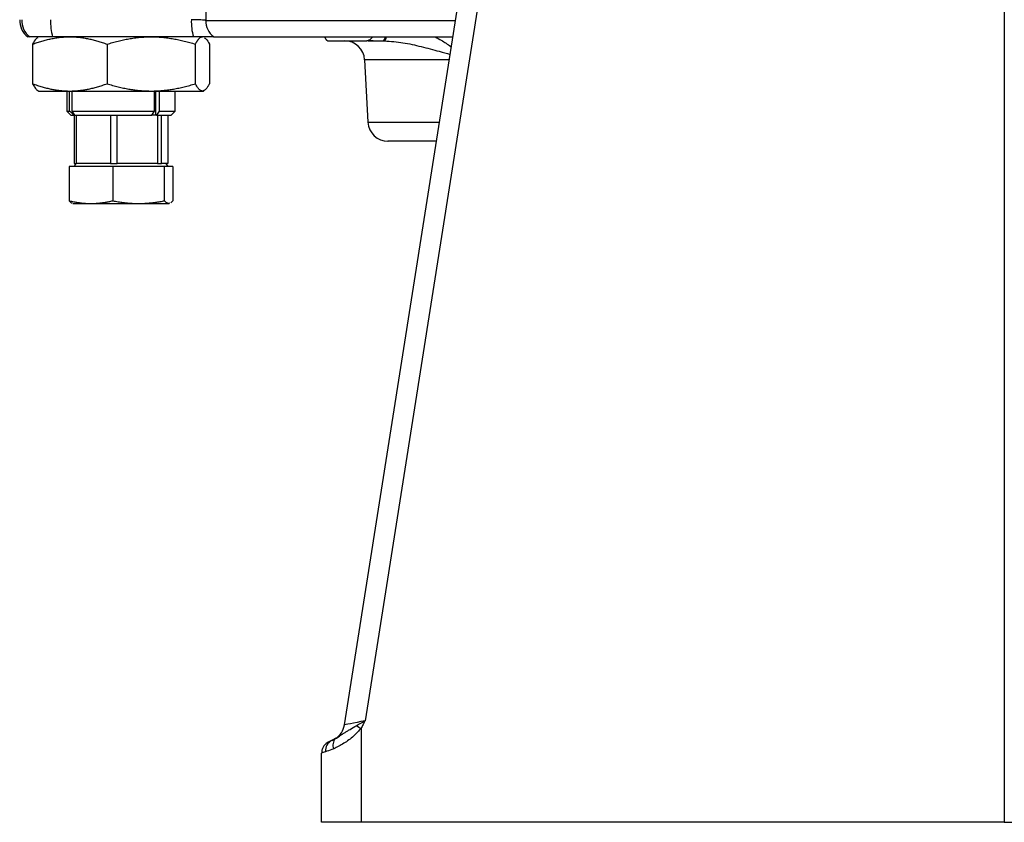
# Model space of a CAD drawing. Extents: x 131 to 726, y 61 to 2144.
# Tile 1 of 11: x 183 to 428, y 61 to 261. Entities that reach past the tile are written whole.
import ezdxf

# ---------------------------------------------------------------- set-up
doc = ezdxf.new("R2010")
doc.units = 0
doc.layers.get('0').update_dxf_attribs({"linetype": 'CONTINUOUS'})

msp = doc.modelspace()

# ---------------------------------------------------------------- linework, layer by layer
at = {"color": 7, "linetype": 'CONTINUOUS'}
for p, q in [((264.1, 85.21), (320.82, 444.44)), ((325.68, 443.66), (269.24, 86.25)), ((428.43, 361.18), (428.43, 60.97)), ((229.69, 272.98), (229.59, 260.63)), ((229.59, 260.63), (291.7, 260.63)), ((185.74, 256.54), (185.23, 256.54)), ((226.49, 256.54), (191.45, 256.54)), ((260.09, 255.54), (269.68, 255.54)), ((186.45, 254.71), (186.45, 244.87)), ((204.98, 254.71), (204.98, 244.87)), ((227, 244.87), (227, 254.71)), ((230.49, 254.71), (230.49, 244.87)), ((269.13, 250.81), (269.94, 235.28)), ((290.25, 250.81), (269.13, 250.81)), ((187.72, 243.18), (187.97, 243.04)), ((187.97, 243.04), (195.71, 243.04)), ((194.97, 243.04), (194.97, 238.04)), ((195.65, 238.04), (195.65, 243.04)), ((195.71, 243.04), (215.99, 243.04)), ((196.2, 243.04), (196.2, 238.04)), ((215.99, 243.04), (228.74, 243.04)), ((216.84, 238.04), (216.84, 243.04)), ((217.1, 237.04), (217.1, 243.04)), ((217.96, 243.04), (217.96, 238.04)), ((221.97, 238.04), (221.97, 243.04)), ((228.74, 243.04), (228.97, 243.04)), ((228.97, 243.04), (229.21, 243.18)), ((194.97, 238.04), (195.97, 237.04)), ((194.97, 238.04), (195.65, 238.04)), ((196.2, 238.04), (216.84, 238.04)), ((216.18, 237.04), (216.84, 238.04)), ((217.96, 238.04), (217.3, 237.04)), ((217.96, 238.04), (221.97, 238.04)), ((220.97, 237.04), (221.97, 238.04)), ((195.97, 237.04), (196.77, 237.04)), ((196.77, 237.04), (196.91, 237.04)), ((196.79, 237.04), (196.79, 225.04)), ((196.91, 237.04), (216.18, 237.04)), ((197.4, 225.04), (197.4, 237.04)), ((205.84, 237.04), (205.84, 225.04)), ((207.49, 225.04), (207.49, 237.04)), ((217.1, 237.04), (216.18, 237.04)), ((217.3, 237.04), (217.1, 237.04)), ((217.3, 237.04), (220.97, 237.04)), ((217.52, 237.04), (217.52, 225.04)), ((218.55, 225.04), (218.55, 237.04)), ((220.14, 237.04), (220.14, 225.04)), ((269.94, 235.28), (287.79, 235.28)), ((195.58, 224.24), (195.58, 215.72)), ((206.42, 224.24), (195.58, 224.24)), ((197.22, 225.04), (196.76, 224.24)), ((196.79, 225.04), (197.4, 225.04)), ((199.79, 225.04), (197.4, 225.04)), ((203.45, 225.04), (199.79, 225.04)), ((205.84, 225.04), (203.45, 225.04)), ((205.84, 225.04), (207.49, 225.04)), ((206.42, 224.24), (206.42, 215.72)), ((219.31, 224.24), (206.42, 224.24)), ((210.33, 225.04), (207.49, 225.04)), ((214.67, 225.04), (210.33, 225.04)), ((217.52, 225.04), (214.67, 225.04)), ((217.52, 225.04), (218.55, 225.04)), ((219, 225.04), (218.55, 225.04)), ((219.71, 225.04), (219, 225.04)), ((219.31, 215.72), (219.31, 224.24)), ((221.36, 224.24), (219.31, 224.24)), ((220.17, 224.24), (219.71, 225.04)), ((220.14, 225.04), (219.71, 225.04)), ((221.36, 224.24), (221.36, 215.72)), ((196.47, 215.04), (201, 215.04)), ((201, 215.04), (212.87, 215.04)), ((212.87, 215.04), (220.33, 215.04)), ((220.6, 215.14), (220.33, 215.04)), ((220.33, 215.04), (220.47, 215.04)), ((221.36, 215.72), (220.84, 215.22)), ((268.26, 84.37), (268.26, 60.97)), ((260.58, 81.2), (262.06, 81.96)), ((258.43, 60.97), (258.43, 78.22)), ((268.26, 60.97), (258.43, 60.97)), ((428.43, 60.97), (268.26, 60.97)), ((428.43, 60.97), (588.61, 60.97))]:
    msp.add_line(p, q, dxfattribs=at)
at = {"color": 7, "linetype": 'CONTINUOUS', "flags": 128}
msp.add_lwpolyline([(273.77, 255.54), (273.94, 255.63), (274.1, 255.9), (274.25, 256.33), (274.28, 256.46)], dxfattribs=at)
at = {"color": 7, "linetype": 'CONTINUOUS'}
for centre, radius, start, end in [((188.23, 260.54), 5, 177, 233.0959), ((188.75, 260.54), 5, 176.99, 233.0484), ((204.56, 260.29), 13.64, 177.8449, 195.9589), ((239.6, 260.29), 13.63, 177.8446, 195.9591), ((234.62, 260.53), 5.03, 178.8805, 232.449), ((264.14, 250.54), 5, 3, 90), ((272.84, 256.62), 1.67, 319.6171, 354.5042), ((274.94, 235.54), 5, 183, 270), ((259.16, 85.99), 5, 303.2114, 351.0274), ((423.57, 366.24), 321.83, 240.9009, 241.1454), ((262.1, 78.86), 2.71, 113.7277, 186.469), ((263.36, 80.25), 2.13, 133.0483, 206.5619)]:
    msp.add_arc(centre, radius, start, end, dxfattribs=at)
msp.add_ellipse((269.33, 86.26), major_axis=(5.23, 1.05), ratio=0.002395, start_param=1.587151, end_param=3.140707, dxfattribs=at)
for points, knots in [([(229.59, 260.63), (229.55, 260.64), (229.48, 260.65), (229.33, 260.68), (229.24, 260.69), (228.93, 260.72), (228.66, 260.73), (228.18, 260.76), (228.01, 260.76), (227.65, 260.78), (227.46, 260.78), (226.86, 260.8), (226.43, 260.8), (225.97, 260.81)], [0, 0, 0, 0, 0.125, 0.125, 0.25, 0.25, 0.5, 0.5, 0.625, 0.625, 0.75, 0.75, 1, 1, 1, 1]), ([(191.45, 256.54), (191.37, 256.54), (191.2, 256.54), (190.95, 256.54), (190.71, 256.54), (190.47, 256.54), (190.23, 256.54), (189.99, 256.54), (189.76, 256.54), (189.54, 256.54), (189.04, 256.54), (188.31, 256.54), (187.45, 256.54), (186.74, 256.54), (186.32, 256.54), (186.08, 256.54), (185.95, 256.54), (185.85, 256.54), (185.78, 256.54), (185.75, 256.54), (185.74, 256.54)], [0, 0, 0, 0, 0.027243, 0.054379, 0.081438, 0.108453, 0.135453, 0.16247, 0.189535, 0.216679, 0.243932, 0.371945, 0.500013, 0.628025, 0.756093, 0.805047, 0.853733, 0.902333, 0.951029, 1, 1, 1, 1]), ([(186.45, 254.71), (186.64, 254.78), (187.03, 254.93), (187.61, 255.12), (188.19, 255.31), (188.76, 255.48), (189.33, 255.65), (189.9, 255.79), (190.46, 255.93), (191.23, 256.09), (192.19, 256.27), (193.23, 256.41), (194.14, 256.49), (194.93, 256.54), (195.45, 256.54), (195.71, 256.54)], [0, 0, 0, 0, 0.064984, 0.129077, 0.192354, 0.254899, 0.316802, 0.378157, 0.439067, 0.499639, 0.62504, 0.749111, 0.833016, 0.916494, 1, 1, 1, 1]), ([(187.74, 256.29), (187.6, 256.24), (187.16, 256.06), (186.73, 255.26), (186.45, 254.71)], [0, 0, 0, 0, 0.323713, 1, 1, 1, 1]), ([(195.71, 256.54), (195.87, 256.54), (196.18, 256.54), (196.65, 256.52), (197.12, 256.5), (197.59, 256.46), (198.3, 256.4), (199.23, 256.27), (200.38, 256.06), (201.53, 255.8), (202.66, 255.49), (203.82, 255.13), (204.59, 254.85), (204.98, 254.71)], [0, 0, 0, 0, 0.050011, 0.099966, 0.149965, 0.200105, 0.250485, 0.374493, 0.499734, 0.621362, 0.744771, 0.870753, 1, 1, 1, 1]), ([(204.98, 254.71), (205.21, 254.78), (205.67, 254.92), (206.36, 255.12), (207.04, 255.31), (207.72, 255.48), (208.4, 255.64), (209.07, 255.79), (209.73, 255.93), (210.64, 256.09), (211.79, 256.27), (213.03, 256.41), (214.12, 256.49), (215.05, 256.54), (215.68, 256.54), (215.99, 256.54)], [0, 0, 0, 0, 0.064736, 0.128587, 0.191629, 0.253945, 0.315622, 0.376755, 0.437444, 0.497795, 0.623905, 0.748666, 0.832721, 0.916346, 1, 1, 1, 1]), ([(215.99, 256.54), (216.17, 256.54), (216.54, 256.54), (217.1, 256.52), (217.66, 256.5), (218.21, 256.46), (219.05, 256.4), (220.16, 256.27), (221.52, 256.06), (222.89, 255.8), (224.24, 255.49), (225.61, 255.13), (226.53, 254.85), (227, 254.71)], [0, 0, 0, 0, 0.049775, 0.0994964, 0.1492622, 0.1991697, 0.2493146, 0.373294, 0.4984915, 0.6204173, 0.7441283, 0.8704228, 1, 1, 1, 1]), ([(231.55, 256.54), (231.54, 256.54), (231.5, 256.54), (231.45, 256.54), (231.38, 256.54), (231.3, 256.54), (231.22, 256.54), (231.13, 256.54), (231.03, 256.54), (230.89, 256.54), (230.69, 256.54), (230.42, 256.54), (230.13, 256.54), (229.7, 256.54), (229.1, 256.54), (228.43, 256.54), (227.86, 256.54), (227.42, 256.54), (226.96, 256.54), (226.65, 256.54), (226.49, 256.54)], [0, 0, 0, 0, 0.031455, 0.062795, 0.094058, 0.125283, 0.156508, 0.187772, 0.219114, 0.250571, 0.312885, 0.375688, 0.438427, 0.500798, 0.62576, 0.750762, 0.813219, 0.875372, 0.93753, 1, 1, 1, 1]), ([(227, 254.71), (227.03, 254.78), (227.11, 254.93), (227.22, 255.12), (227.33, 255.31), (227.43, 255.49), (227.54, 255.65), (227.65, 255.79), (227.75, 255.93), (227.9, 256.1), (228.08, 256.27), (228.28, 256.41), (228.45, 256.49), (228.59, 256.54), (228.69, 256.54), (228.74, 256.54)], [0, 0, 0, 0, 0.06507, 0.129246, 0.192604, 0.255228, 0.317209, 0.378641, 0.439628, 0.500276, 0.625507, 0.749523, 0.833344, 0.916684, 1, 1, 1, 1]), ([(229.19, 256.29), (229.34, 256.23), (229.78, 256.06), (230.2, 255.25), (230.49, 254.71)], [0, 0, 0, 0, 0.328994, 1, 1, 1, 1]), ([(231.55, 256.54), (232.55, 256.54), (234.53, 256.54), (238.83, 256.54), (244.12, 256.54), (250.54, 256.54), (258.02, 256.54), (266.56, 256.54), (276.15, 256.54), (284.37, 256.54), (289.67, 256.54), (291.16, 256.54)], [0, 0, 0, 0, 0.114336, 0.228669, 0.346913, 0.465154, 0.585624, 0.707153, 0.829399, 0.952006, 1, 1, 1, 1]), ([(259.15, 256.54), (259.17, 256.5), (259.21, 256.41), (259.27, 256.28), (259.33, 256.17), (259.39, 256.06), (259.46, 255.96), (259.52, 255.88), (259.61, 255.78), (259.71, 255.68), (259.84, 255.6), (259.96, 255.55), (260.05, 255.55), (260.09, 255.54)], [0, 0, 0, 0, 0.071896, 0.14343, 0.214749, 0.285999, 0.35733, 0.428888, 0.500821, 0.626102, 0.750533, 0.874903, 1, 1, 1, 1]), ([(271.07, 256.54), (271.04, 256.5), (270.98, 256.41), (270.9, 256.3), (270.81, 256.19), (270.73, 256.09), (270.65, 256.01), (270.56, 255.93), (270.48, 255.86), (270.37, 255.77), (270.22, 255.68), (270.04, 255.6), (269.86, 255.55), (269.74, 255.55), (269.68, 255.54)], [0, 0, 0, 0, 0.068927, 0.136074, 0.201389, 0.264829, 0.32636, 0.385956, 0.443598, 0.499274, 0.627441, 0.753884, 0.878193, 1, 1, 1, 1]), ([(270.03, 255.54), (270.5, 255.54), (271.63, 255.54), (272.99, 255.54), (273.77, 255.54)], [0, 0, 0, 0, 0.419417, 1, 1, 1, 1]), ([(270.21, 255.68), (270.41, 255.66), (270.96, 255.6), (272.16, 255.55), (273.23, 255.55), (273.77, 255.54)], [0, 0, 0, 0, 0.218507, 0.598027, 1, 1, 1, 1]), ([(274.11, 255.54), (275.64, 255.42), (278.7, 255.18), (283.21, 254.13), (287.14, 253.11), (289.55, 252.43), (290.46, 252.17)], [0, 0, 0, 0, 0.2776524, 0.5551242, 0.8307422, 1, 1, 1, 1]), ([(286.73, 256.54), (287.23, 256.26), (288.55, 255.52), (289.88, 254.66), (290.7, 254.07), (290.76, 254.03)], [0, 0, 0, 0, 0.359937, 0.957127, 1, 1, 1, 1]), ([(186.45, 244.87), (186.64, 244.8), (187.04, 244.66), (187.63, 244.46), (188.22, 244.27), (188.79, 244.09), (189.36, 243.93), (189.93, 243.79), (190.48, 243.65), (191.16, 243.51), (191.98, 243.35), (192.92, 243.21), (193.86, 243.12), (194.79, 243.05), (195.4, 243.05), (195.71, 243.04)], [0, 0, 0, 0, 0.06614, 0.131223, 0.195262, 0.25827, 0.32026, 0.381247, 0.441247, 0.500275, 0.60247, 0.703439, 0.803281, 0.902099, 1, 1, 1, 1]), ([(186.45, 244.87), (186.64, 244.53), (187.02, 243.85), (187.46, 243.3), (187.69, 243.23), (187.74, 243.21)], [0, 0, 0, 0, 0.456128, 0.898403, 1, 1, 1, 1]), ([(195.71, 243.04), (195.86, 243.04), (196.17, 243.05), (196.63, 243.06), (197.1, 243.09), (197.56, 243.12), (198.03, 243.17), (198.5, 243.22), (198.97, 243.28), (199.45, 243.36), (199.92, 243.44), (200.61, 243.58), (201.51, 243.78), (202.64, 244.09), (203.8, 244.45), (204.58, 244.73), (204.98, 244.87)], [0, 0, 0, 0, 0.048896, 0.09801, 0.147356, 0.196948, 0.246798, 0.29692, 0.347326, 0.398029, 0.449042, 0.500376, 0.619235, 0.742048, 0.868934, 1, 1, 1, 1]), ([(204.98, 244.87), (205.21, 244.8), (205.68, 244.66), (206.38, 244.46), (207.07, 244.27), (207.75, 244.1), (208.43, 243.94), (209.09, 243.79), (209.75, 243.66), (210.5, 243.52), (211.34, 243.39), (212.28, 243.26), (213.22, 243.16), (214.15, 243.09), (215.07, 243.05), (215.68, 243.05), (215.99, 243.04)], [0, 0, 0, 0, 0.065798, 0.130548, 0.194263, 0.256956, 0.318641, 0.379332, 0.439044, 0.497792, 0.583484, 0.668301, 0.752301, 0.835543, 0.918089, 1, 1, 1, 1]), ([(215.99, 243.04), (216.17, 243.04), (216.53, 243.05), (217.08, 243.06), (217.63, 243.09), (218.18, 243.12), (218.73, 243.16), (219.29, 243.22), (219.85, 243.28), (220.41, 243.36), (220.97, 243.44), (221.79, 243.57), (222.86, 243.78), (224.21, 244.09), (225.6, 244.45), (226.53, 244.73), (227, 244.87)], [0, 0, 0, 0, 0.04872, 0.097657, 0.146822, 0.196231, 0.245895, 0.295828, 0.346043, 0.396551, 0.447365, 0.498498, 0.617786, 0.741054, 0.868423, 1, 1, 1, 1]), ([(228.74, 243.04), (228.71, 243.04), (228.65, 243.05), (228.57, 243.06), (228.48, 243.09), (228.39, 243.12), (228.26, 243.19), (228.08, 243.31), (227.86, 243.53), (227.65, 243.79), (227.43, 244.1), (227.22, 244.46), (227.07, 244.73), (227, 244.87)], [0, 0, 0, 0, 0.049265, 0.098483, 0.147749, 0.197158, 0.246802, 0.372971, 0.500369, 0.621844, 0.745099, 0.87092, 1, 1, 1, 1]), ([(230.49, 244.87), (230.45, 244.8), (230.37, 244.66), (230.26, 244.46), (230.15, 244.27), (230.01, 244.04), (229.83, 243.78), (229.62, 243.53), (229.41, 243.32), (229.21, 243.18), (229.04, 243.1), (228.89, 243.05), (228.79, 243.05), (228.74, 243.04)], [0, 0, 0, 0, 0.0657215, 0.1306212, 0.1947767, 0.2582718, 0.3803361, 0.500271, 0.623492, 0.7455626, 0.8307352, 0.9153886, 1, 1, 1, 1]), ([(196.77, 237.04), (196.59, 237.21), (196.21, 237.54), (195.84, 237.87), (195.65, 238.04)], [0, 0, 0, 0, 0.489988, 1, 1, 1, 1]), ([(196.2, 238.04), (196.32, 237.87), (196.56, 237.54), (196.79, 237.21), (196.91, 237.04)], [0, 0, 0, 0, 0.510012, 1, 1, 1, 1]), ([(287.05, 230.54), (287.05, 230.54), (286.16, 230.54), (284.48, 230.54), (282.1, 230.54), (279.99, 230.54), (278.21, 230.54), (276.81, 230.54), (275.79, 230.54), (275.17, 230.54), (274.89, 230.54), (274.96, 230.54), (274.97, 230.54)], [0, 0, 0, 0, 0.000409, 0.125217, 0.251626, 0.378036, 0.502844, 0.624569, 0.741948, 0.859323, 0.98105, 1, 1, 1, 1]), ([(195.58, 215.72), (195.76, 215.68), (196.14, 215.59), (196.69, 215.48), (197.23, 215.38), (197.76, 215.29), (198.34, 215.21), (198.97, 215.14), (199.65, 215.08), (200.33, 215.05), (200.78, 215.05), (201, 215.04)], [0, 0, 0, 0, 0.105068, 0.207797, 0.308208, 0.406328, 0.502183, 0.62877, 0.753883, 0.8776, 1, 1, 1, 1]), ([(195.58, 215.72), (195.75, 215.52), (196, 215.22), (196.25, 215.16), (196.33, 215.14)], [0, 0, 0, 0, 0.675828, 1, 1, 1, 1]), ([(201, 215.04), (201.15, 215.04), (201.45, 215.05), (201.89, 215.06), (202.34, 215.09), (202.8, 215.12), (203.25, 215.17), (203.85, 215.24), (204.6, 215.35), (205.5, 215.51), (206.11, 215.65), (206.42, 215.72)], [0, 0, 0, 0, 0.081439, 0.163459, 0.246084, 0.329338, 0.413244, 0.497825, 0.658798, 0.826151, 1, 1, 1, 1]), ([(206.42, 215.72), (206.65, 215.68), (207.09, 215.59), (207.75, 215.48), (208.39, 215.38), (209.02, 215.29), (209.71, 215.21), (210.46, 215.14), (211.27, 215.08), (212.07, 215.05), (212.6, 215.05), (212.87, 215.04)], [0, 0, 0, 0, 0.104968, 0.207599, 0.307918, 0.405949, 0.501718, 0.628427, 0.753658, 0.877489, 1, 1, 1, 1]), ([(212.87, 215.04), (213.04, 215.04), (213.4, 215.05), (213.93, 215.06), (214.47, 215.09), (215, 215.12), (215.55, 215.17), (216.26, 215.24), (217.14, 215.35), (218.22, 215.51), (218.94, 215.65), (219.31, 215.72)], [0, 0, 0, 0, 0.081458, 0.163498, 0.246143, 0.329418, 0.413345, 0.497947, 0.658883, 0.826195, 1, 1, 1, 1]), ([(220.33, 215.04), (220.31, 215.04), (220.25, 215.05), (220.17, 215.06), (220.07, 215.09), (219.95, 215.14), (219.81, 215.23), (219.66, 215.35), (219.49, 215.51), (219.37, 215.65), (219.31, 215.72)], [0, 0, 0, 0, 0.081928, 0.163826, 0.246085, 0.371495, 0.497823, 0.661838, 0.828665, 1, 1, 1, 1]), ([(267.06, 85.03), (267.7, 85.4), (268.41, 85.81), (269.16, 86.21), (269.24, 86.25), (269.24, 86.25)], [0, 0, 0, 0, 0.8909055, 0.9939581, 1, 1, 1, 1]), ([(269.24, 86.25), (269.24, 86.25), (269.2, 86.18), (269.04, 85.86), (268.73, 85.23), (268.43, 84.68), (268.26, 84.37)], [0, 0, 0, 0, 0.008425, 0.106835, 0.50431, 1, 1, 1, 1]), ([(268.26, 84.37), (267.66, 83.7), (266.36, 82.26), (263.87, 80.49), (262.28, 79.7), (261.45, 79.3)], [0, 0, 0, 0, 0.292508, 0.632931, 1, 1, 1, 1]), ([(261.9, 81.81), (262.18, 81.99), (262.52, 82.21), (263.07, 82.58), (263.26, 82.7), (263.67, 82.97), (263.88, 83.11), (264.31, 83.39), (264.54, 83.53), (265, 83.82), (265.25, 83.97), (265.99, 84.41), (266.51, 84.71), (267.06, 85.03)], [0, 0, 0, 0, 0.25, 0.25, 0.375, 0.375, 0.5, 0.5, 0.625, 0.625, 0.75, 0.75, 1, 1, 1, 1]), ([(261, 81.34), (260.81, 81.26), (260.5, 81.14), (260.05, 80.93), (259.57, 80.61), (259.09, 80.15), (258.69, 79.5), (258.44, 78.82), (258.46, 78.38), (258.47, 78.22)], [0, 0, 0, 0, 0.252434, 0.393049, 0.501868, 0.625435, 0.762313, 0.916164, 1, 1, 1, 1]), ([(261.01, 81.34), (261.11, 81.38), (261.24, 81.44), (261.54, 81.59), (261.71, 81.68), (261.9, 81.81)], [0, 0, 0, 0, 0.5, 0.5, 1, 1, 1, 1]), ([(259.4, 78.55), (259.17, 78.49), (258.77, 78.38), (258.48, 78.28), (258.45, 78.24), (258.43, 78.22)], [0, 0, 0, 0, 0.405926, 0.71005, 1, 1, 1, 1]), ([(261.45, 79.3), (260.83, 79.05), (260.04, 78.73), (259.51, 78.58), (259.4, 78.55)], [0, 0, 0, 0, 0.797976, 1, 1, 1, 1])]:
    msp.add_open_spline(points, degree=3, knots=knots, dxfattribs=at)
msp.add_open_spline([(273.77, 255.54), (273.89, 255.54), (274, 255.54), (274.11, 255.54)], degree=3, dxfattribs=at)

doc.saveas('drawing.dxf')
